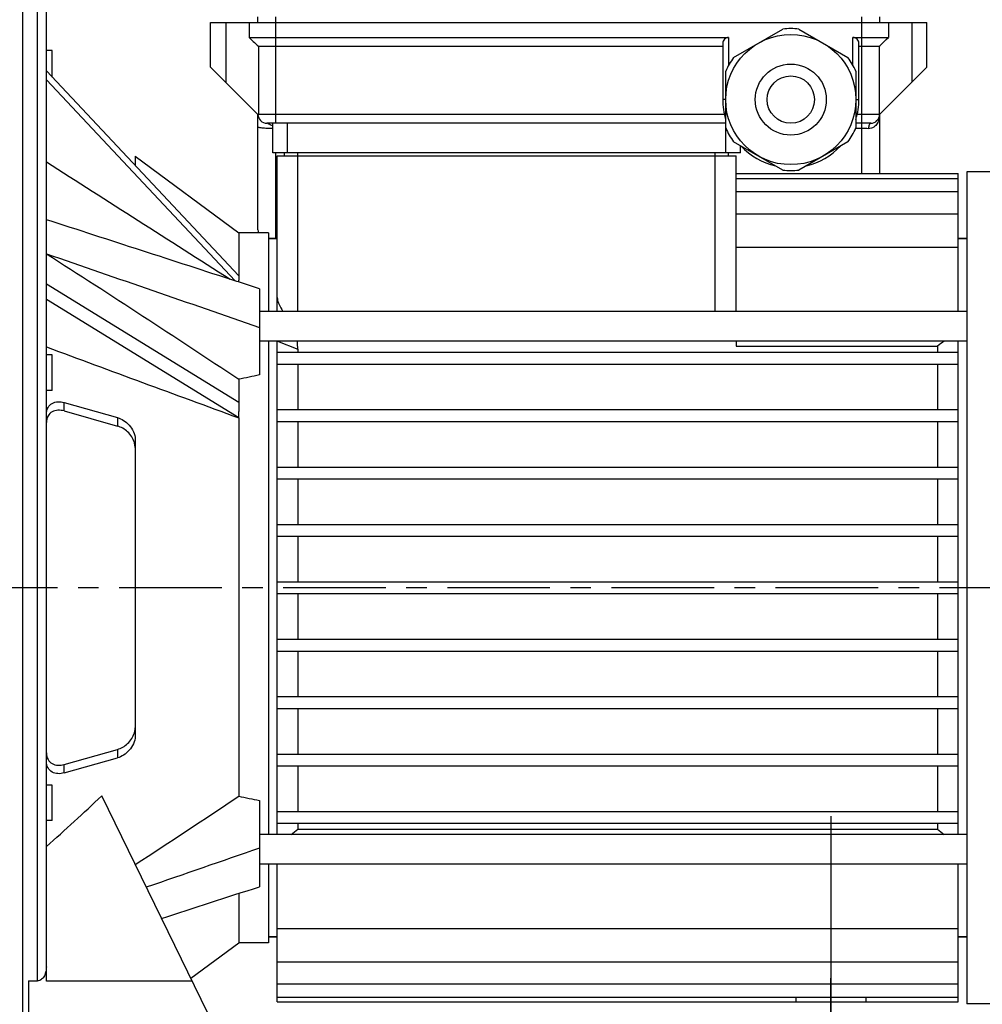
# Model space of a CAD drawing. Header units: millimetres. Extents: x 0 to 841, y 0 to 594.
# Tile 7 of 15: x 273 to 435, y 293 to 460. Entities that reach past the tile are written whole.
import ezdxf

# ---------------------------------------------------------------- set-up
doc = ezdxf.new("R2010")
doc.units = ezdxf.units.MM
doc.header["$LTSCALE"] = 46.2
doc.linetypes.add('CENTER', pattern=[0.6, 0.375, -0.075, 0.075, -0.075])
doc.layers.get('0').update_dxf_attribs({"linetype": 'CONTINUOUS'})
for name, color, linetype in [('ASSI', 7, 'CONTINUOUS'), ('GEOM', 7, 'CONTINUOUS'), ('QUOTE', 7, 'CONTINUOUS')]:
    doc.layers.add(name, color=color, linetype=linetype)
doc.styles.get("Standard").update_dxf_attribs({"font": 'txt', "width": 0.8})
doc.dimstyles.new('DIMSTYLE_1', dxfattribs={"dimtxt": 6, "dimasz": 5.8, "dimexe": 1, "dimexo": 2, "dimgap": 0.75, "dimtad": 1, "dimdec": 3, "dimtxsty": 'Standard', "dimblk": '_FILLED', "dimblk1": '_FILLED', "dimblk2": '_FILLED', "dimcen": 0.09, "dimadec": 3, "dimazin": 2, "dimtp": 0.3, "dimtm": 0.3, "dimtfac": 1, "dimtdec": 3, "dimtofl": 0, "dimtmove": 0, "dimatfit": 3, "dimldrblk": '_FILLED', "dimfxl": 0, "dimtolj": 1, "dimarcsym": 0})
doc.dimstyles.new('DIMSTYLE_3', dxfattribs={"dimtxt": 6, "dimasz": 5.8, "dimexe": 1, "dimexo": 2, "dimgap": 0.75, "dimtad": 1, "dimdec": 3, "dimtxsty": 'Standard', "dimblk": '_FILLED', "dimblk1": '_FILLED', "dimblk2": '_FILLED', "dimcen": 0.09, "dimadec": 3, "dimazin": 2, "dimtp": 0.5, "dimtm": 0.5, "dimtfac": 1, "dimtdec": 3, "dimtofl": 0, "dimtmove": 0, "dimatfit": 3, "dimldrblk": '_FILLED', "dimfxl": 0, "dimtolj": 1, "dimarcsym": 0})

# ---------------------------------------------------------------- blocks, each defined once
blk = doc.blocks.new('_FILLED')
at = {"color": 0, "linetype": 'ByBlock'}
blk.add_solid([(0, 0), (-1, 0.207), (-1, -0.207)], dxfattribs=at)
blk = doc.blocks.new('*D9')
at = {"layer": 'QUOTE', "color": 2, "linetype": 'Continuous'}
for p, q in [((141.5, 337.09), (141.5, 211.56)), ((283.5, 253.59), (283.5, 211.56)), ((141.5, 213.56), (212.5, 213.56)), ((283.5, 213.56), (212.5, 213.56))]:
    blk.add_line(p, q, dxfattribs=at)
at = {"layer": 'QUOTE', "color": 2, "linetype": 'Continuous', "xscale": 5.8, "yscale": 5.8, "zscale": 5.8, "rotation": 180}
blk.add_blockref('_FILLED', (141.5, 213.56), dxfattribs=at)
at = {"layer": 'QUOTE', "color": 2, "linetype": 'Continuous', "xscale": 5.8, "yscale": 5.8, "zscale": 5.8}
blk.add_blockref('_FILLED', (283.5, 213.56), dxfattribs=at)
at = {"layer": 'QUOTE', "color": 2, "linetype": 'Continuous', "insert": (212.5, 221.06), "char_height": 6, "width": 16.8, "attachment_point": 2, "line_spacing_factor": 0.9}
blk.add_mtext('142', dxfattribs=at)
blk = doc.blocks.new('*D11')
at = {"layer": 'QUOTE', "color": 2, "linetype": 'Continuous'}
for p, q in [((409.5, 325), (409.5, 195.84)), ((228.5, 267.63), (228.5, 195.84)), ((228.5, 197.84), (319, 197.84)), ((409.5, 197.84), (319, 197.84))]:
    blk.add_line(p, q, dxfattribs=at)
at = {"layer": 'QUOTE', "color": 2, "linetype": 'Continuous', "xscale": 5.8, "yscale": 5.8, "zscale": 5.8, "rotation": 180}
blk.add_blockref('_FILLED', (228.5, 197.84), dxfattribs=at)
at = {"layer": 'QUOTE', "color": 2, "linetype": 'Continuous', "xscale": 5.8, "yscale": 5.8, "zscale": 5.8}
blk.add_blockref('_FILLED', (409.5, 197.84), dxfattribs=at)
at = {"layer": 'QUOTE', "color": 2, "linetype": 'Continuous', "insert": (319, 205.34), "char_height": 6, "width": 12.6, "attachment_point": 2, "line_spacing_factor": 0.9}
blk.add_mtext('181', dxfattribs=at)
blk = doc.blocks.new('*D13')
at = {"layer": 'QUOTE', "color": 2, "linetype": 'Continuous'}
for p, q in [((141.5, 390.09), (141.5, 528.15)), ((495.5, 425.8), (495.5, 528.15)), ((141.5, 526.15), (318.5, 526.15)), ((495.5, 526.15), (318.5, 526.15))]:
    blk.add_line(p, q, dxfattribs=at)
at = {"layer": 'QUOTE', "color": 2, "linetype": 'Continuous', "xscale": 5.8, "yscale": 5.8, "zscale": 5.8, "rotation": 180}
blk.add_blockref('_FILLED', (141.5, 526.15), dxfattribs=at)
at = {"layer": 'QUOTE', "color": 2, "linetype": 'Continuous', "xscale": 5.8, "yscale": 5.8, "zscale": 5.8}
blk.add_blockref('_FILLED', (495.5, 526.15), dxfattribs=at)
at = {"layer": 'QUOTE', "color": 2, "linetype": 'Continuous', "insert": (318.5, 533.65), "char_height": 6, "width": 20.4, "attachment_point": 2, "line_spacing_factor": 0.9}
blk.add_mtext('354', dxfattribs=at)
blk = doc.blocks.new('*D14')
at = {"layer": 'QUOTE', "color": 2, "linetype": 'Continuous'}
for p, q in [((129.79, 363.59), (92.09, 363.59)), ((94.09, 363.59), (94.09, 310.59)), ((94.09, 257.59), (94.09, 310.59)), ((279.5, 257.59), (92.09, 257.59))]:
    blk.add_line(p, q, dxfattribs=at)
at = {"layer": 'QUOTE', "color": 2, "linetype": 'Continuous', "xscale": 5.8, "yscale": 5.8, "zscale": 5.8}
for p, rotation in [((94.09, 363.59), 90), ((94.09, 257.59), 270)]:
    blk.add_blockref('_FILLED', p, dxfattribs=dict(at, rotation=rotation))
at = {"layer": 'QUOTE', "color": 2, "linetype": 'Continuous', "insert": (86.59, 310.59), "char_height": 6, "width": 16.2, "attachment_point": 2, "rotation": 90, "line_spacing_factor": 0.9}
blk.add_mtext('106', dxfattribs=at)
blk = doc.blocks.new('*D16')
at = {"layer": 'QUOTE', "color": 2, "linetype": 'Continuous'}
for p, q in [((207, 486.59), (75.66, 486.59)), ((77.66, 486.59), (77.66, 372.09)), ((77.66, 257.59), (77.66, 372.09)), ((279.5, 257.59), (75.66, 257.59))]:
    blk.add_line(p, q, dxfattribs=at)
at = {"layer": 'QUOTE', "color": 2, "linetype": 'Continuous', "xscale": 5.8, "yscale": 5.8, "zscale": 5.8}
for p, rotation in [((77.66, 486.59), 90), ((77.66, 257.59), 270)]:
    blk.add_blockref('_FILLED', p, dxfattribs=dict(at, rotation=rotation))
at = {"layer": 'QUOTE', "color": 2, "linetype": 'Continuous', "insert": (70.16, 372.09), "char_height": 6, "width": 19.8, "attachment_point": 2, "rotation": 90, "line_spacing_factor": 0.9}
blk.add_mtext('229', dxfattribs=at)
blk = doc.blocks.new('*D20')
at = {"layer": 'QUOTE', "color": 2, "linetype": 'Continuous'}
for p, q in [((401.22, 471.59), (532.39, 471.59)), ((530.39, 471.59), (530.39, 364.59)), ((530.39, 257.59), (530.39, 364.59)), ((433.5, 257.59), (532.39, 257.59))]:
    blk.add_line(p, q, dxfattribs=at)
at = {"layer": 'QUOTE', "color": 2, "linetype": 'Continuous', "xscale": 5.8, "yscale": 5.8, "zscale": 5.8}
for p, rotation in [((530.39, 471.59), 90), ((530.39, 257.59), 270)]:
    blk.add_blockref('_FILLED', p, dxfattribs=dict(at, rotation=rotation))
at = {"layer": 'QUOTE', "color": 2, "linetype": 'Continuous', "insert": (522.89, 364.59), "char_height": 6, "width": 16.8, "attachment_point": 2, "rotation": 90, "line_spacing_factor": 0.9}
blk.add_mtext('214', dxfattribs=at)

msp = doc.modelspace()

# ---------------------------------------------------------------- linework, layer by layer
at = {"layer": 'ASSI', "color": 7, "linetype": 'Continuous'}
for p, q in [((273.0042, 467.5915), (273.0042, 259.5915)), ((312.7542, 459.0915), (312.7542, 460.0915)), ((417.7542, 460.0915), (417.7542, 459.0915)), ((304.7542, 451.5788), (304.7542, 459.0915)), ((425.7542, 451.5788), (425.7542, 459.0915)), ((311.6243, 456.2214), (311.2542, 456.5915)), ((418.884, 456.2214), (419.2542, 456.5915)), ((278.0042, 454.3601), (277.0042, 454.3601)), ((278.0042, 449.8779), (278.0042, 454.359)), ((312.8292, 455.0915), (312.8292, 443.5915)), ((312.8292, 455.0915), (391.2542, 455.0915)), ((414.2542, 455.0915), (417.6791, 455.0915)), ((417.6791, 455.0915), (417.6791, 443.5915)), ((391.7542, 442.0915), (315.7542, 442.0915)), ((414.7542, 442.0915), (413.7542, 442.0915)), ((394.2542, 437.0915), (394.2542, 438.2973)), ((292.0042, 436.5146), (309.5042, 423.5915)), ((317.2542, 436.5915), (317.2542, 437.0915)), ((392.2542, 436.5915), (392.2542, 437.0915)), ((442.5042, 433.8915), (432.5042, 433.8915)), ((432.5042, 433.8915), (432.5042, 293.2915)), ((314.5042, 423.5915), (309.5042, 423.5915)), ((314.5042, 423.5915), (314.5042, 410.2857)), ((314.5042, 422.5915), (316.0042, 422.5915)), ((431.0042, 422.5915), (432.5042, 422.5915)), ((432.5042, 410.2857), (313.0042, 410.2857)), ((432.5042, 405.2857), (313.0042, 405.2857)), ((314.5042, 405.2857), (314.5042, 321.8973)), ((278.0042, 402.9464), (277.0042, 402.9464)), ((278.0042, 396.947), (278.0042, 402.9458)), ((278.0042, 396.9464), (277.0042, 396.9464)), ((278.0042, 330.2366), (277.0042, 330.2366)), ((278.0042, 324.2366), (278.0042, 330.2366)), ((278.0042, 324.2366), (277.0042, 324.2366)), ((432.5042, 321.8973), (313.0042, 321.8973)), ((432.5042, 316.8973), (313.0042, 316.8973)), ((314.5042, 316.8973), (314.5042, 303.5915)), ((314.5042, 304.5915), (316.0042, 304.5915)), ((431.0042, 304.5915), (432.5042, 304.5915)), ((301.3921, 297.601), (309.5042, 303.5915)), ((314.5042, 303.5915), (309.5042, 303.5915)), ((316.0042, 293.5915), (431.0042, 293.5915)), ((403.5881, 294.4141), (403.5881, 293.5915)), ((415.4202, 294.4141), (415.4202, 293.5915)), ((442.5042, 293.2915), (432.5042, 293.2915))]:
    msp.add_line(p, q, dxfattribs=at)
at = {"layer": 'ASSI', "color": 9, "linetype": 'Continuous'}
for p, q in [((315.7542, 459.0915), (315.7542, 460.0915)), ((414.7542, 459.0915), (414.7542, 460.0915)), ((391.5292, 443.5915), (312.8292, 443.5915)), ((417.6791, 443.5915), (413.9791, 443.5915)), ((319.5042, 436.5915), (319.5042, 437.0915)), ((390.0042, 436.5915), (390.0042, 437.0915))]:
    msp.add_line(p, q, dxfattribs=at)
at = {"layer": 'ASSI', "color": 2, "linetype": 'CENTER'}
for p, q in [((500.6651, 363.5915), (133.7929, 363.5915)), ((409.5042, 252.5915), (409.5042, 298.0915))]:
    msp.add_line(p, q, dxfattribs=at)
at = {"layer": 'ASSI', "color": 7, "linetype": 'Continuous'}
for radius in [6, 4]:
    msp.add_circle((402.7542, 446.0915), radius, dxfattribs=at)
for points, knots in [([(311.6243, 456.2214), (311.722, 456.1237), (312.1136, 455.7366), (312.5152, 455.359), (312.8292, 455.0915)], [0, 0, 0, 0, 0.250895, 1, 1, 1, 1]), ([(417.6791, 455.0915), (417.7835, 455.1804), (418.1964, 455.5449), (418.5916, 455.9289), (418.884, 456.2214)], [0, 0, 0, 0, 0.24897314, 1, 1, 1, 1])]:
    msp.add_open_spline(points, degree=3, knots=knots, dxfattribs=at)
at = {"layer": 'GEOM', "color": 9, "linetype": 'Continuous'}
for p, q in [((275.5042, 297.1385), (275.5042, 467.5915)), ((307.3328, 459.0915), (307.3328, 449.0129)), ((315.7542, 442.0915), (315.7542, 459.0915)), ((414.7542, 433.5915), (414.7542, 459.0915)), ((423.1756, 459.0915), (423.1756, 449.0129)), ((392.2542, 456.5915), (392.2542, 451.8966)), ((413.2542, 451.8966), (413.2542, 456.5915)), ((391.7542, 446.0915), (391.2542, 446.0915)), ((413.7542, 446.0915), (414.2542, 446.0915)), ((317.7542, 437.0915), (317.7542, 442.0915)), ((391.7542, 437.0915), (391.7542, 441.2957)), ((414.7542, 441.1785), (413.7004, 441.1785)), ((315.7542, 422.5915), (315.7542, 437.0915)), ((319.5042, 410.2857), (319.5042, 436.5915)), ((390.0042, 410.2857), (390.0042, 436.5915)), ((280.0042, 393.462), (280.0042, 394.8891)), ((289.0042, 392.3457), (289.0042, 390.9186)), ((289.0042, 336.2644), (289.0042, 334.8373)), ((280.0042, 332.2939), (280.0042, 333.721))]:
    msp.add_line(p, q, dxfattribs=at)
at = {"layer": 'GEOM', "color": 7, "linetype": 'Continuous'}
for p, q in [((277.0042, 297.0915), (277.0042, 466.0907)), ((304.7543, 459.0915), (425.754, 459.0915)), ((311.2542, 459.0915), (311.2542, 456.5915)), ((393.1009, 453.2199), (401.4075, 458.0157)), ((404.1009, 458.0157), (412.4075, 453.2199)), ((419.2542, 459.0915), (419.2542, 456.5915)), ((311.6243, 456.2214), (311.2542, 456.5915)), ((311.2542, 456.5915), (392.2542, 456.5915)), ((413.2542, 456.5915), (419.2542, 456.5915)), ((418.884, 456.2214), (419.2542, 456.5915)), ((391.2542, 455.5915), (391.2542, 446.0915)), ((414.2542, 446.0915), (414.2542, 455.5915)), ((309.5135, 416.2848), (277.0042, 450.944)), ((304.754, 451.5917), (312.7542, 443.5915)), ((417.7542, 443.5915), (425.7543, 451.5917)), ((308.8877, 415.4519), (277.0042, 449.444)), ((391.7542, 441.2957), (391.7542, 450.8873)), ((413.7542, 450.8873), (413.7542, 441.2957)), ((312.7542, 424.0915), (312.7542, 443.5915)), ((312.7542, 443.5915), (312.8292, 443.5915)), ((417.6791, 443.5915), (417.7542, 443.5915)), ((417.7542, 443.5915), (417.7542, 433.5915)), ((391.7542, 442.0915), (314.2542, 442.0915)), ((315.2542, 437.0915), (315.2542, 442.0915)), ((416.2542, 442.0915), (413.7542, 442.0915)), ((401.4075, 434.1673), (393.1009, 438.9631)), ((412.4075, 438.9631), (404.1009, 434.1673)), ((292.0042, 436.5146), (292.0042, 434.9521)), ((394.2542, 437.0915), (315.2542, 437.0915)), ((316.0042, 410.2857), (316.0042, 436.5915)), ((316.0042, 436.5915), (393.5042, 436.5915)), ((393.5042, 410.2857), (393.5042, 436.5915)), ((393.5042, 433.5915), (431.0042, 433.5915)), ((393.5042, 432.7689), (431.0042, 432.7689)), ((431.0042, 410.2857), (431.0042, 433.5915)), ((393.5042, 430.553), (431.0042, 430.553)), ((393.5042, 426.7895), (431.0042, 426.7895)), ((309.5042, 423.5915), (309.5092, 416.2867)), ((316.0042, 422.5915), (314.5042, 422.5915)), ((393.5042, 421.1759), (431.0042, 421.1759)), ((432.5042, 422.5915), (431.0042, 422.5915)), ((309.5142, 394.8798), (277.0042, 414.8905)), ((309.6447, 415.2063), (309.1597, 415.3637)), ((313.0042, 414.116), (309.6447, 415.2063)), ((313.0042, 414.116), (313.0042, 399.5458)), ((309.51, 392.2842), (277.0042, 412.2925)), ((316.0042, 321.8973), (316.0042, 405.2857)), ((316.0657, 405.2857), (319.4683, 403.8966)), ((393.5042, 405.2857), (393.5042, 404.3954)), ((393.5042, 404.3954), (427.5401, 404.3954)), ((427.5401, 404.3954), (427.5401, 403.3915)), ((431.0042, 321.8973), (431.0042, 405.2857)), ((316.0042, 403.3915), (431.0042, 403.3915)), ((319.4607, 403.8966), (319.4683, 403.3915)), ((316.0042, 401.3915), (431.0042, 401.3915)), ((319.4683, 401.3915), (319.4683, 393.6915)), ((427.5401, 401.3915), (427.5401, 393.6915)), ((309.5042, 398.8184), (309.5097, 394.8811)), ((280.0042, 394.8891), (289.0042, 392.3457)), ((280.0042, 393.462), (289.0042, 390.9186)), ((316.0042, 393.6915), (431.0042, 393.6915)), ((309.5042, 392.2838), (309.5042, 328.3646)), ((316.0042, 391.6915), (431.0042, 391.6915)), ((319.4683, 391.6915), (319.4683, 383.9915)), ((427.5401, 391.6915), (427.5401, 383.9915)), ((292.0042, 388.7027), (292.0042, 338.4803)), ((316.0042, 383.9915), (431.0042, 383.9915)), ((316.0042, 381.9915), (431.0042, 381.9915)), ((319.4683, 381.9915), (319.4683, 374.2915)), ((427.5401, 381.9915), (427.5401, 374.2915)), ((316.0042, 374.2915), (431.0042, 374.2915)), ((316.0042, 372.2915), (431.0042, 372.2915)), ((319.4683, 372.2915), (319.4683, 364.5915)), ((427.5401, 372.2915), (427.5401, 364.5915)), ((316.0042, 364.5915), (431.0042, 364.5915)), ((316.0042, 362.5915), (431.0042, 362.5915)), ((319.4683, 362.5915), (319.4683, 354.8915)), ((427.5401, 362.5915), (427.5401, 354.8915)), ((316.0042, 354.8915), (431.0042, 354.8915)), ((316.0042, 352.8915), (431.0042, 352.8915)), ((319.4683, 352.8915), (319.4683, 345.1915)), ((427.5401, 352.8915), (427.5401, 345.1915)), ((316.0042, 345.1915), (431.0042, 345.1915)), ((316.0042, 343.1915), (431.0042, 343.1915)), ((319.4683, 343.1915), (319.4683, 335.4915)), ((427.5401, 343.1915), (427.5401, 335.4915)), ((280.0042, 333.721), (289.0042, 336.2644)), ((280.0042, 332.2939), (289.0042, 334.8373)), ((316.0042, 335.4915), (431.0042, 335.4915)), ((316.0042, 333.4915), (431.0042, 333.4915)), ((319.4683, 333.4915), (319.4683, 325.7915)), ((427.5401, 333.4915), (427.5401, 325.7915)), ((317.0042, 265.5915), (286.3616, 328.4181)), ((313.0042, 327.6372), (313.0042, 313.0671)), ((316.0042, 325.7915), (431.0042, 325.7915)), ((316.0042, 323.7915), (431.0042, 323.7915)), ((319.4683, 323.7915), (319.4683, 322.7876)), ((427.5401, 323.7915), (427.5401, 322.7876)), ((319.4683, 322.7876), (427.5401, 322.7876)), ((316.0042, 293.5915), (316.0042, 316.8973)), ((431.0042, 293.5915), (431.0042, 316.8973)), ((309.5042, 311.9311), (309.5042, 303.5915)), ((316.0042, 304.5915), (314.5042, 304.5915)), ((316.0042, 306.0071), (431.0042, 306.0071)), ((432.5042, 304.5915), (431.0042, 304.5915)), ((316.0042, 300.3935), (431.0042, 300.3935)), ((274.0042, 297.1385), (275.5042, 297.1385)), ((274.0042, 297.1385), (274.0042, 271.5915)), ((301.6406, 297.0915), (277.0042, 297.0915)), ((316.0042, 296.63), (431.0042, 296.63)), ((316.0042, 294.4141), (431.0042, 294.4141))]:
    msp.add_line(p, q, dxfattribs=at)
msp.add_circle((402.7542, 446.0915), 11, dxfattribs=at)
for centre, radius, start, end in [((402.7542, 446.0915), 12, 83.556464, 96.443536), ((402.7542, 446.0915), 12, 143.556464, 156.443536), ((402.7542, 446.0915), 12, 23.556464, 36.443536), ((402.7542, 446.0915), 11.5, 180, 196.897348), ((402.7542, 446.0915), 11.5, 343.102652, 360), ((314.2542, 443.5915), 1.5, 180, 270), ((416.2542, 443.5915), 1.5, 270, 360), ((402.7542, 446.0915), 12, 203.556464, 216.443536), ((402.7542, 446.0915), 12, 323.556464, 336.443536), ((402.7542, 446.0915), 11.5, 223.102651, 256.897348), ((402.7542, 446.0915), 11.5, 283.102652, 316.897349), ((402.7542, 446.0915), 12, 263.556464, 276.443536), ((315.7542, 424.0915), 3, 180, 189.599389), ((326.6116, 415.5648), 17.1075, 177.581304, 180.039506), ((282.2167, 415.5516), 27.2875, 359.371672, 0.003017), ((603.3561, 186.3907), 280.0666, 128.594372, 128.885416), ((363.8984, 393.5878), 54.3941, 178.637486, 180.231024), ((223.6825, 393.6316), 85.8227, 359.109913, 359.82432), ((11.5902, 619.2534), 400.1055, 311.556622, 313.37317), ((-488.0132, 1518.1252), 1432.3283, 302.9965083, 303.834638), ((143.6523, 540.7923), 280.0666, 308.594372, 308.885416), ((603.3561, 540.7923), 280.0666, 231.114584, 231.405628)]:
    msp.add_arc(centre, radius, start, end, dxfattribs=at)
at = {"layer": 'GEOM', "color": 9, "linetype": 'Continuous'}
msp.add_arc((414.7899, 329.564), 111.6145, 89.440837, 90.01835, dxfattribs=at)
at = {"layer": 'GEOM', "color": 7, "linetype": 'Continuous'}
for centre, major_axis, ratio, start_param, end_param in [((392.2542, 455.5915), (0, 1), 1, 0, 1.57079633), ((413.2542, 455.5915), (0, 1), 1, -1.57079633, 0), ((482.7683, 363.5915), (288.8427, 18.4562), 0.19765393, 2.18637104, 2.20142934), ((482.7683, 363.5915), (288.8427, -18.4562), 0.19765393, -2.20142934, -2.18637104)]:
    msp.add_ellipse(centre, major_axis=major_axis, ratio=ratio, start_param=start_param, end_param=end_param, dxfattribs=at)
at = {"layer": 'GEOM', "color": 9, "linetype": 'Continuous'}
for points, knots in [([(417.7542, 443.5915), (417.7541, 443.3291), (417.6923, 442.7955), (417.3863, 442.0305), (416.8992, 441.491), (416.3589, 441.2214), (416.0415, 441.1715), (415.8792, 441.1732)], [0, 0, 0, 0, 0.23268379, 0.47082779, 0.72110766, 0.85604837, 1, 1, 1, 1]), ([(315.2539, 441.1821), (314.9251, 441.1869), (314.4519, 441.2007), (313.8554, 441.2356), (313.4849, 441.2671), (313.1873, 441.3011), (312.9591, 441.3429), (312.8306, 441.375), (312.7542, 441.4177), (312.7542, 441.4393)], [0, 0, 0, 0, 0.3893148, 0.56007638, 0.7078396, 0.82821592, 0.91777232, 0.97445268, 1, 1, 1, 1]), ([(315.2542, 441.6178), (315.1519, 441.6724), (314.9479, 441.7747), (314.7101, 441.8904), (314.5077, 441.9839), (314.4249, 442.0231), (314.2092, 442.1122), (314.2542, 442.0915)], [0, 0, 0, 0, 0.31405353, 0.61029515, 0.74576789, 0.86596627, 1, 1, 1, 1]), ([(416.2542, 442.0915), (416.2032, 442.0915), (416.121, 442.0391), (416.0487, 441.9353), (415.9703, 441.7725), (415.9047, 441.5147), (415.8829, 441.2927), (415.8792, 441.1732)], [0, 0, 0, 0, 0.14576267, 0.2450051, 0.36470644, 0.65823817, 1, 1, 1, 1])]:
    msp.add_open_spline(points, degree=3, knots=knots, dxfattribs=at)
at = {"layer": 'GEOM', "color": 7, "linetype": 'Continuous'}
for points in [[(277.0042, 435.576), (287.3501, 428.9585), (297.697, 422.3426), (308.0438, 415.7265)], [(309.1597, 415.3637), (298.4416, 418.842), (287.723, 422.3187), (277.0042, 425.7945)], [(277.0042, 420.0431), (289.0058, 415.8983), (301.0062, 411.75), (313.0042, 407.5947)], [(277.0042, 404.2858), (287.8392, 400.2845), (298.6752, 396.286), (309.51, 392.2842)], [(313.0042, 319.5883), (306.6345, 317.3823), (300.2642, 315.1783), (293.8934, 312.9757)], [(296.4662, 307.7007), (301.979, 309.4891), (307.4916, 311.2778), (313.0042, 313.0671)]]:
    msp.add_open_spline(points, degree=3, dxfattribs=at)
for points, knots in [([(277.0042, 420.0431), (282.4525, 416.5518), (293.327, 409.5398), (304.1345, 402.4244), (309.5042, 398.8184)], [0, 0, 0, 0, 0.50011398, 1, 1, 1, 1]), ([(316.0042, 412.6673), (316.0042, 412.488), (316.0676, 412.1023), (316.3554, 411.2856), (316.6975, 410.6852), (316.9604, 410.2858)], [0, 0, 0, 0, 0.20751458, 0.4468498, 1, 1, 1, 1]), ([(319.4607, 403.8966), (319.4607, 404.0139), (319.4583, 404.477), (319.447, 404.9401), (319.4496, 405.2858)], [0, 0, 0, 0, 0.25338412, 1, 1, 1, 1]), ([(277.0042, 392.9448), (277.0042, 393.3245), (277.1665, 394.0633), (277.9592, 394.824), (278.9769, 395.0777), (279.6657, 394.9848), (280.0042, 394.8891)], [0, 0, 0, 0, 0.27219412, 0.51160871, 0.74787743, 1, 1, 1, 1]), ([(280.0042, 393.462), (279.6657, 393.5576), (278.9769, 393.6506), (277.959, 393.3968), (277.1663, 392.6355), (277.0042, 391.8965), (277.0042, 391.5167)], [0, 0, 0, 0, 0.25208294, 0.48833298, 0.72776386, 1, 1, 1, 1]), ([(289.0042, 392.3457), (289.3747, 392.241), (290.1144, 391.9008), (291.0707, 391.0897), (291.7913, 390.0045), (292.0042, 389.1329), (292.0042, 388.7027)], [0, 0, 0, 0, 0.23062456, 0.48008413, 0.7422775, 1, 1, 1, 1]), ([(291.8797, 388.1117), (291.678, 388.8051), (290.8703, 390.015), (289.6367, 390.7398), (289.0042, 390.9186)], [0, 0, 0, 0, 0.52352525, 1, 1, 1, 1]), ([(292.0042, 387.2743), (292.0042, 387.3433), (291.9928, 387.626), (291.9394, 387.9065), (291.8797, 388.1117)], [0, 0, 0, 0, 0.24430513, 1, 1, 1, 1]), ([(291.8818, 339.0785), (291.9016, 339.1472), (291.9705, 339.4188), (292.0042, 339.7), (292.0042, 339.9087)], [0, 0, 0, 0, 0.25524783, 1, 1, 1, 1]), ([(289.0042, 336.2644), (289.6378, 336.4435), (290.8734, 337.1701), (291.6812, 338.3834), (291.8818, 339.0785)], [0, 0, 0, 0, 0.47648285, 1, 1, 1, 1]), ([(292.0042, 338.4803), (292.0042, 338.05), (291.7913, 337.1784), (291.0707, 336.0933), (290.1144, 335.2822), (289.3747, 334.942), (289.0042, 334.8373)], [0, 0, 0, 0, 0.25773344, 0.51991929, 0.76937557, 1, 1, 1, 1]), ([(277.0042, 335.6663), (277.0042, 335.2864), (277.1664, 334.5473), (277.9592, 333.7861), (278.977, 333.5324), (279.6658, 333.6254), (280.0042, 333.721)], [0, 0, 0, 0, 0.27229981, 0.51173168, 0.74795013, 1, 1, 1, 1]), ([(280.0042, 332.2939), (279.6657, 332.1982), (278.9769, 332.1053), (277.959, 332.359), (277.1664, 333.1198), (277.0042, 333.8586), (277.0042, 334.2382)], [0, 0, 0, 0, 0.25213845, 0.48842959, 0.72785066, 1, 1, 1, 1]), ([(277.0042, 299.5115), (277.0042, 299.2555), (276.9532, 298.7417), (276.7115, 298.0077), (276.3293, 297.4708), (275.891, 297.1927), (275.6323, 297.1385), (275.5042, 297.1385)], [0, 0, 0, 0, 0.25014746, 0.50014881, 0.74947341, 0.87474542, 1, 1, 1, 1])]:
    msp.add_open_spline(points, degree=3, knots=knots, dxfattribs=at)

# ---------------------------------------------------------------- dimensions: what is measured, and where the dimension line sits
at = {"layer": 'QUOTE', "color": 2, "linetype": 'Continuous'}
for base, p1, p2, picture, middle in [((495.5042, 526.1484), (141.5042, 388.0915), (495.5042, 423.7989), '*D13', (318.1042, 526.1484)), ((283.5042, 213.5609), (141.5042, 339.0915), (283.5042, 255.5915), '*D9', (212.1042, 213.5609))]:
    dim = msp.add_linear_dim(base=base, p1=p1, p2=p2, dimstyle='DIMSTYLE_3', dxfattribs=at)
    dim.commit()
    dim.dimension.update_dxf_attribs({"geometry": picture, "text_midpoint": middle, "dimtype": 160})
for base, p1, p2, angle, dimstyle, picture, middle in [((77.6567, 257.5915), (209.0042, 486.5915), (281.5042, 257.5915), 270, 'DIMSTYLE_3', '*D16', (77.6567, 371.6915)), ((530.3927, 257.5915), (399.2192, 471.5915), (431.5042, 257.5915), 270, 'DIMSTYLE_3', '*D20', (530.3927, 364.1915)), ((94.0933, 257.5915), (131.7929, 363.5915), (281.5042, 257.5915), 270, 'DIMSTYLE_1', '*D14', (94.0933, 310.1915)), ((228.5042, 197.8381), (409.5042, 326.9986), (228.5042, 269.6278), 180, 'DIMSTYLE_3', '*D11', (318.6042, 197.8381))]:
    dim = msp.add_linear_dim(base=base, p1=p1, p2=p2, angle=angle, dimstyle=dimstyle, dxfattribs=at)
    dim.commit()
    dim.dimension.update_dxf_attribs({"geometry": picture, "text_midpoint": middle, "dimtype": 160})

doc.saveas('drawing.dxf')
